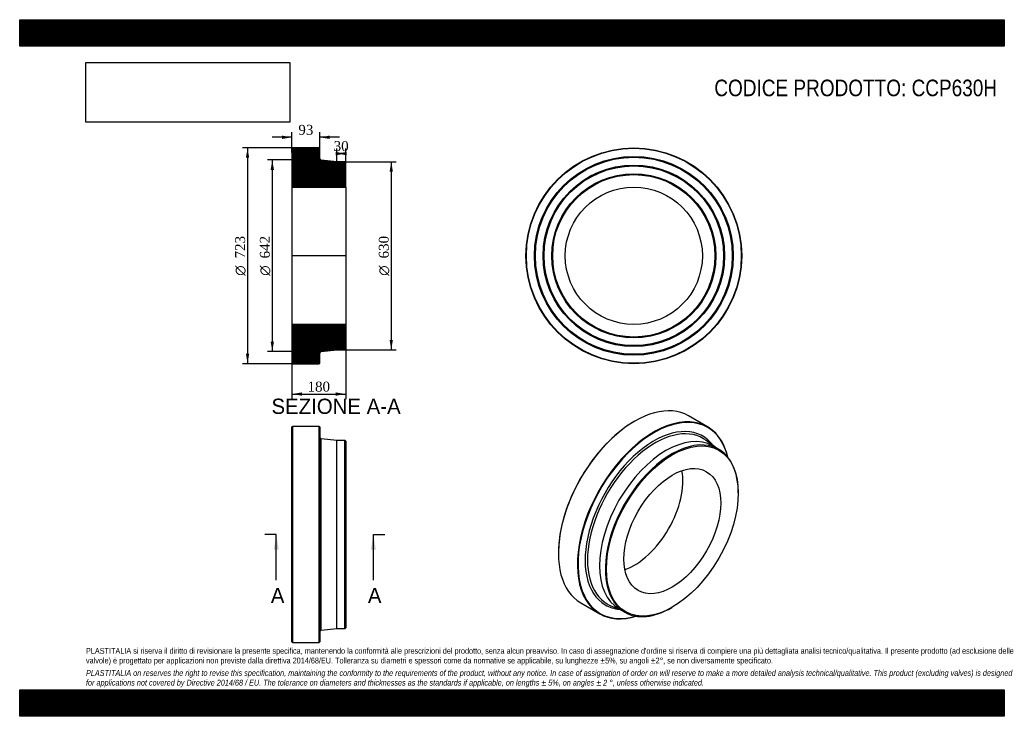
# Model space of a CAD drawing. Header units: millimetres. Extents: x 0 to 3300, y 0 to 2333.
import ezdxf
from ezdxf.enums import TextEntityAlignment as Align
from ezdxf.lldxf.tags import DXFTag

# ---------------------------------------------------------------- set-up
doc = ezdxf.new("R2010")
doc.units = ezdxf.units.MM
doc.header["$LTSCALE"] = 11.111111
for name, color, linetype in [('CCP630H', 7, 'Continuous'), ('Default', 7, 'Continuous'), ('DV4_Default', 7, 'Continuous')]:
    doc.layers.add(name, color=color, linetype=linetype)
doc.styles.add('SEACAD_Solid_Edge_ANSI', font='seans.ttf')
doc.styles.add('SEACAD_Solid_Edge_ANSI1_Symbols', font='semeca1.ttf')
doc.styles.add('SEACAD_Times_New_Roman', font='times.ttf')
tags = doc.linetypes.add('CENTER2', pattern=[28.575, 19.05, -3.175, 3.175, -3.175]).pattern_tags.tags
tags[10:11] = [DXFTag(74, 4), DXFTag(75, 0), DXFTag(340, '0'), DXFTag(46, 0.0), DXFTag(50, 0.0), DXFTag(44, 0.0), DXFTag(45, 0.0)]
tags[8:9] = [DXFTag(74, 4), DXFTag(75, 0), DXFTag(340, '0'), DXFTag(46, 0.0), DXFTag(50, 0.0), DXFTag(44, 0.0), DXFTag(45, 0.0)]
tags[6:7] = [DXFTag(74, 4), DXFTag(75, 0), DXFTag(340, '0'), DXFTag(46, 0.0), DXFTag(50, 0.0), DXFTag(44, 0.0), DXFTag(45, 0.0)]
tags[4:5] = [DXFTag(74, 4), DXFTag(75, 0), DXFTag(340, '0'), DXFTag(46, 0.0), DXFTag(50, 0.0), DXFTag(44, 0.0), DXFTag(45, 0.0)]
doc.dimstyles.new('ANSImm', dxfattribs={"dimtxt": 33.333333, "dimasz": 33.333333, "dimexe": 16.666667, "dimexo": 0, "dimgap": 8.333333, "dimtad": 1, "dimdsep": 46, "dimtxsty": 'SEACAD_Times_New_Roman', "dimblk1": '_SE_FILLED', "dimblk2": '_SE_FILLED', "dimsah": 1, "dimcen": 16.666667, "dimazin": 0, "dimtfac": 0.85, "dimtdec": 3, "dimtofl": 0, "dimtmove": 0, "dimatfit": 3, "dimfxl": 1, "dimarcsym": 0})
picture_1 = doc.add_image_def('image1.jpg', size_in_pixel=(4302, 1260))

# ---------------------------------------------------------------- blocks, each defined once
blk = doc.blocks.new('SE')
at = {"layer": 'CCP630H', "color": 7, "linetype": 'Continuous'}
for p, q in [((914.1, 970.6), (912.6, 969.1)), ((912.6, 249.1), (912.6, 969.1)), ((914.1, 970.6), (914.1, 247.6)), ((1004.1, 970.6), (914.1, 970.6)), ((1004.1, 247.6), (1004.1, 970.6)), ((1005.6, 969.1), (1004.1, 970.6)), ((1005.6, 969.1), (1005.6, 249.1)), ((1010.9, 288.7), (1010.9, 929.5)), ((1062.6, 924.1), (1010.9, 929.5)), ((1062.6, 294.1), (1062.6, 924.1)), ((1090.1, 924.1), (1062.6, 924.1)), ((1090.1, 294.1), (1090.1, 924.1)), ((1092.6, 921.6), (1090.1, 924.1)), ((1092.6, 921.6), (1092.6, 296.6)), ((1010.9, 288.7), (1062.6, 294.1)), ((1062.6, 294.1), (1090.1, 294.1)), ((1090.1, 294.1), (1092.6, 296.6)), ((912.6, 249.1), (914.1, 247.6)), ((914.1, 247.6), (1004.1, 247.6)), ((1004.1, 247.6), (1005.6, 249.1))]:
    blk.add_line(p, q, dxfattribs=at)
for centre, start, end in [((1011.6, 935.5), 180, 263.991), ((1011.6, 282.7), 96.009, 180)]:
    blk.add_arc(centre, 6, start, end, dxfattribs=at)
blk = doc.blocks.new('SE1')
at = {"layer": 'CCP630H', "color": 7, "linetype": 'Continuous'}
for p, q in [((2305.5, 969.6), (2241.8, 1006.4)), ((2061.1, 988.5), (2060, 987.8)), ((2329.5, 902.1), (2301.3, 923.6)), ((2343, 894.2), (2323.6, 905.5)), ((2408.3, 748), (2408.3, 750)), ((1805.5, 546.9), (1805.5, 545.7)), ((1880.3, 380.2), (1944, 343.5)), ((1981.7, 370.1), (2014.5, 356.5)), ((2185.5, 364.2), (2187.3, 365.3)), ((2008.6, 359.9), (2028, 348.6))]:
    blk.add_line(p, q, dxfattribs=at)
for centre, major_axis, start_param, end_param in [((2061.1, 693.3), (180.7, 313.1), 0, 3.141593), ((2124.7, 656.5), (-180.8, -313.1), 2.587749, 6.283185), ((2125.8, 655.9), (180, 311.8), 0, 3.687278), ((2060, 693.9), (-180, -311.8), 3.926991, 5.497787), ((2125.8, 655.9), (-163.2, -282.7), 2.884912, 6.283185), ((2129.6, 653.7), (-160.2, -277.5), 3.12712, 6.283185), ((2125.8, 655.9), (180, 311.8), 5.7375, 6.283185), ((2166.1, 632.7), (-157.5, -272.8), 3.141593, 6.283185), ((2185.5, 621.4), (-157.5, -272.8), 2.356194, 6.283185), ((2129.6, 653.7), (-160.2, -277.5), 3.067091, 3.12712), ((2060, 693.9), (-114.9, -199), 0.587005, 2.554588), ((2125.8, 655.9), (-163.2, -282.7), 0, 0.256681), ((2129.6, 653.7), (-160.2, -277.5), 0, 0.01393), ((2129.6, 653.7), (-160.2, -277.5), 0.01393, 0.074501), ((2185.5, 621.4), (-157.5, -272.8), 0, 0.785398), ((2124.7, 656.5), (-180.8, -313.1), 0, 0.553844)]:
    blk.add_ellipse(centre, major_axis=major_axis, ratio=0.57735, start_param=start_param, end_param=end_param, dxfattribs=at)
for major_axis in [(156.2, 270.6), (-114.9, -199)]:
    blk.add_ellipse((2187.3, 620.4), major_axis=major_axis, ratio=0.57735, dxfattribs=at)
blk = doc.blocks.new('SE2')
at = {"layer": 'CCP630H', "color": 7, "linetype": 'Continuous'}
for radius in [361.5, 360, 333, 331.5, 330, 304, 302.5, 301, 275, 273.5, 272, 229.8]:
    blk.add_circle((2058.3, 1542.5), radius, dxfattribs=at)
blk = doc.blocks.new('SE4')
at = {"color": 7, "linetype": 'Continuous', "style": 'SEACAD_Solid_Edge_ANSI'}
blk.add_text('A', height=51.1, dxfattribs=at).set_placement((841.7, 430.2), align=Align.TOP_LEFT)
blk = doc.blocks.new('SE5')
at = {"color": 7, "linetype": 'Continuous', "style": 'SEACAD_Solid_Edge_ANSI'}
blk.add_text('A', height=51.1, dxfattribs=at).set_placement((1167, 430.2), align=Align.TOP_LEFT)
blk = doc.blocks.new('SEANNOT_GROUP')
at = {"linetype": 'Continuous'}
blk.add_hatch(color=7, dxfattribs=at).paths.add_polyline_path([(868.6, 558), (860.1, 609.1), (851.6, 558)])
at = {"color": 7, "linetype": 'Continuous'}
blk.add_lwpolyline([(860.1, 455.8), (860.1, 609.1)], dxfattribs=at)
blk = doc.blocks.new('SEANNOT_GROUP1')
at = {"linetype": 'Continuous'}
blk.add_hatch(color=7, dxfattribs=at).paths.add_polyline_path([(1193.9, 558), (1185.4, 609.1), (1176.9, 558)])
at = {"color": 7, "linetype": 'Continuous'}
blk.add_lwpolyline([(1185.4, 455.8), (1185.4, 609.1)], dxfattribs=at)
blk = doc.blocks.new('SE3')
at = {"layer": 'Default', "color": 7, "linetype": 'CENTER2'}
for p, q in [((860.1, 609.1), (821.8, 609.1)), ((1185.4, 609.1), (1223.8, 609.1))]:
    blk.add_line(p, q, dxfattribs=at)
at = {"layer": 'Default', "color": 7, "linetype": 'CENTER2', "const_width": 0.0001}
blk.add_lwpolyline([(860.1, 609.1), (1185.4, 609.1)], dxfattribs=at)
at = {"layer": 'Default'}
for name in ['SEANNOT_GROUP', 'SEANNOT_GROUP1', 'SE4', 'SE5']:
    blk.add_blockref(name, (0, 0), dxfattribs=at)
blk = doc.blocks.new('SE6')
at = {"layer": 'CCP630H', "linetype": 'Continuous'}
h = blk.add_hatch(dxfattribs=at)
h.set_pattern_fill('LINE', scale=0.629921, angle=45, style=0)
edge = h.paths.add_edge_path()
edge.add_line((1090.1, 1857.5), (1062.6, 1857.5))
edge.add_line((1062.6, 1857.5), (1010.9, 1863))
edge.add_arc((1011.6, 1868.9), 6, 180, 263.991, ccw=False)
edge.add_line((1005.6, 1868.9), (1005.6, 1902.5))
edge.add_line((1005.6, 1902.5), (1004.1, 1904))
edge.add_line((1004.1, 1904), (914.1, 1904))
edge.add_line((914.1, 1904), (912.6, 1902.5))
edge.add_line((912.6, 1902.5), (912.6, 1875.5))
edge.add_line((912.6, 1875.5), (913.7, 1874))
edge.add_line((913.7, 1874), (912.6, 1872.5))
edge.add_line((912.6, 1872.5), (912.6, 1846.5))
edge.add_line((912.6, 1846.5), (913.7, 1845))
edge.add_line((913.7, 1845), (912.6, 1843.5))
edge.add_line((912.6, 1843.5), (912.6, 1817.5))
edge.add_line((912.6, 1817.5), (913.7, 1816))
edge.add_line((913.7, 1816), (912.6, 1814.5))
edge.add_line((912.6, 1814.5), (912.6, 1772.3))
edge.add_line((912.6, 1772.3), (1092.6, 1772.3))
edge.add_line((1092.6, 1772.3), (1092.6, 1855))
edge.add_line((1092.6, 1855), (1090.1, 1857.5))
h = blk.add_hatch(dxfattribs=at)
h.set_pattern_fill('LINE', scale=0.629921, angle=45, style=0)
edge = h.paths.add_edge_path()
edge.add_line((1092.6, 1230), (1092.6, 1312.7))
edge.add_line((1092.6, 1312.7), (912.6, 1312.7))
edge.add_line((912.6, 1312.7), (912.6, 1270.5))
edge.add_line((912.6, 1270.5), (913.7, 1269))
edge.add_line((913.7, 1269), (912.6, 1267.5))
edge.add_line((912.6, 1267.5), (912.6, 1241.5))
edge.add_line((912.6, 1241.5), (913.7, 1240))
edge.add_line((913.7, 1240), (912.6, 1238.5))
edge.add_line((912.6, 1238.5), (912.6, 1212.5))
edge.add_line((912.6, 1212.5), (913.7, 1211))
edge.add_line((913.7, 1211), (912.6, 1209.5))
edge.add_line((912.6, 1209.5), (912.6, 1182.5))
edge.add_line((912.6, 1182.5), (914.1, 1181))
edge.add_line((914.1, 1181), (1004.1, 1181))
edge.add_line((1004.1, 1181), (1005.6, 1182.5))
edge.add_line((1005.6, 1182.5), (1005.6, 1216.1))
edge.add_arc((1011.6, 1216.1), 6, 96.009, 180, ccw=False)
edge.add_line((1010.9, 1222.1), (1062.6, 1227.5))
edge.add_line((1062.6, 1227.5), (1090.1, 1227.5))
edge.add_line((1090.1, 1227.5), (1092.6, 1230))
at = {"layer": 'CCP630H', "color": 7, "linetype": 'Continuous'}
for p, q in [((912.6, 1902.5), (914.1, 1904)), ((912.6, 1902.5), (912.6, 1875.5)), ((1004.1, 1904), (914.1, 1904)), ((1004.1, 1904), (1005.6, 1902.5)), ((1005.6, 1868.9), (1005.6, 1902.5)), ((912.6, 1875.5), (912.6, 1872.5)), ((912.6, 1875.5), (913.7, 1874)), ((913.7, 1874), (912.6, 1872.5)), ((912.6, 1872.5), (912.6, 1846.5)), ((1062.6, 1857.5), (1010.9, 1863)), ((1090.1, 1857.5), (1062.6, 1857.5)), ((1090.1, 1857.5), (1092.6, 1855)), ((1092.6, 1772.3), (1092.6, 1855)), ((912.6, 1846.5), (912.6, 1843.5)), ((912.6, 1846.5), (913.7, 1845)), ((913.7, 1845), (912.6, 1843.5)), ((912.6, 1843.5), (912.6, 1817.5)), ((912.6, 1817.5), (912.6, 1814.5)), ((912.6, 1817.5), (913.7, 1816)), ((913.7, 1816), (912.6, 1814.5)), ((912.6, 1814.5), (912.6, 1772.3)), ((912.6, 1772.3), (912.6, 1312.7)), ((912.6, 1772.3), (1092.6, 1772.3)), ((1092.6, 1772.3), (1092.6, 1312.7)), ((1092.6, 1312.7), (912.6, 1312.7)), ((912.6, 1312.7), (912.6, 1270.5)), ((1092.6, 1230), (1092.6, 1312.7)), ((912.6, 1270.5), (912.6, 1267.5)), ((912.6, 1270.5), (913.7, 1269)), ((913.7, 1269), (912.6, 1267.5)), ((912.6, 1267.5), (912.6, 1241.5)), ((912.6, 1241.5), (912.6, 1238.5)), ((912.6, 1241.5), (913.7, 1240)), ((913.7, 1240), (912.6, 1238.5)), ((912.6, 1238.5), (912.6, 1212.5)), ((1010.9, 1222.1), (1062.6, 1227.5)), ((1062.6, 1227.5), (1090.1, 1227.5)), ((1092.6, 1230), (1090.1, 1227.5)), ((912.6, 1212.5), (912.6, 1209.5)), ((912.6, 1212.5), (913.7, 1211)), ((913.7, 1211), (912.6, 1209.5)), ((912.6, 1209.5), (912.6, 1182.5)), ((1005.6, 1182.5), (1005.6, 1216.1)), ((914.1, 1181), (912.6, 1182.5)), ((914.1, 1181), (1004.1, 1181)), ((1005.6, 1182.5), (1004.1, 1181))]:
    blk.add_line(p, q, dxfattribs=at)
for centre, start, end in [((1011.6, 1868.9), 180, 263.991), ((1011.6, 1216.1), 96.009, 180)]:
    blk.add_arc(centre, 6, start, end, dxfattribs=at)
at = {"layer": 'DV4_Default', "color": 7, "linetype": 'CENTER2'}
for p, q in [((1005.6, 1868.9), (1005.6, 1863.5)), ((1010.9, 1863), (1005.6, 1863.5)), ((1094.3, 1542.5), (910.8, 1542.5)), ((1010.9, 1222.1), (1005.6, 1221.5)), ((1005.6, 1216.1), (1005.6, 1221.5))]:
    blk.add_line(p, q, dxfattribs=at)
blk = doc.blocks.new('GDimGGroup')
at = {"layer": 'Default', "linetype": 'Continuous'}
for points in [[(758.1, 1870.7), (769.2, 1870.7), (763.7, 1904)], [(758.1, 1214.4), (763.7, 1181), (769.2, 1214.4)]]:
    blk.add_hatch(color=7, dxfattribs=at).paths.add_polyline_path(points)
at = {"layer": 'Default', "color": 7, "linetype": 'Continuous'}
for p, q in [((959.1, 1904), (747, 1904)), ((763.7, 1904), (763.7, 1181)), ((959.1, 1181), (747, 1181))]:
    blk.add_line(p, q, dxfattribs=at)
for s, height, style, p in [('723', 33.33, 'SEACAD_Times_New_Roman', (722, 1533.6)), ('O', 33.3, 'SEACAD_Solid_Edge_ANSI1_Symbols', (722, 1475.6))]:
    blk.add_text(s, height=height, rotation=90, dxfattribs=dict(at, style=style)).set_placement(p, align=Align.TOP_LEFT)
blk = doc.blocks.new('GDimGGroup1')
at = {"layer": 'Default', "linetype": 'Continuous'}
for points in [[(841.1, 1830.2), (852.2, 1830.2), (846.6, 1863.5)], [(841.1, 1254.9), (846.6, 1221.5), (852.2, 1254.9)]]:
    blk.add_hatch(color=7, dxfattribs=at).paths.add_polyline_path(points)
at = {"layer": 'Default', "color": 7, "linetype": 'Continuous'}
for p, q in [((1005.6, 1863.5), (830, 1863.5)), ((846.6, 1863.5), (846.6, 1221.5)), ((1005.6, 1221.5), (830, 1221.5))]:
    blk.add_line(p, q, dxfattribs=at)
for s, height, style, p in [('642', 33.33, 'SEACAD_Times_New_Roman', (805, 1533.6)), ('O', 33.3, 'SEACAD_Solid_Edge_ANSI1_Symbols', (805, 1475.6))]:
    blk.add_text(s, height=height, rotation=90, dxfattribs=dict(at, style=style)).set_placement(p, align=Align.TOP_LEFT)
blk = doc.blocks.new('GDimGGroup2')
at = {"layer": 'Default', "linetype": 'Continuous'}
for points in [[(1250.8, 1824.2), (1245.3, 1857.5), (1239.7, 1824.2)], [(1250.8, 1260.9), (1239.7, 1260.9), (1245.3, 1227.5)]]:
    blk.add_hatch(color=7, dxfattribs=at).paths.add_polyline_path(points)
at = {"layer": 'Default', "color": 7, "linetype": 'Continuous'}
for p, q in [((1090.1, 1857.5), (1261.9, 1857.5)), ((1245.3, 1857.5), (1245.3, 1227.5)), ((1090.1, 1227.5), (1261.9, 1227.5))]:
    blk.add_line(p, q, dxfattribs=at)
for s, height, style, p in [('630', 33.33, 'SEACAD_Times_New_Roman', (1203.6, 1533.6)), ('O', 33.3, 'SEACAD_Solid_Edge_ANSI1_Symbols', (1203.6, 1475.6))]:
    blk.add_text(s, height=height, rotation=90, dxfattribs=dict(at, style=style)).set_placement(p, align=Align.TOP_LEFT)
blk = doc.blocks.new('DMBLK22')
at = {"layer": 'Default', "linetype": 'Continuous'}
for points in [[(945.9, 1073.8), (945.9, 1084.9), (912.6, 1079.3)], [(1059.2, 1073.8), (1092.6, 1079.3), (1059.2, 1084.9)]]:
    blk.add_hatch(color=7, dxfattribs=at).paths.add_polyline_path(points)
at = {"layer": 'Default', "color": 7, "linetype": 'Continuous'}
for p, q in [((912.6, 1312.7), (912.6, 1062.6)), ((1092.6, 1312.7), (1092.6, 1062.6)), ((912.6, 1079.3), (1092.6, 1079.3))]:
    blk.add_line(p, q, dxfattribs=at)
at = {"layer": 'Default', "color": 7, "linetype": 'Continuous', "style": 'SEACAD_Times_New_Roman'}
blk.add_text('180', height=33.33, dxfattribs=at).set_placement((964.7, 1121), align=Align.TOP_LEFT)
blk = doc.blocks.new('_SE_FILLED')
at = {"color": 0}
blk.add_line((0, 0), (-1, 0), dxfattribs=at)
blk.add_solid([(0, 0), (-1, -0.1665), (-1, 0.1665), (0, 0)], dxfattribs=at)
blk = doc.blocks.new('DMBLK23')
at = {"layer": 'Default', "linetype": 'Continuous'}
for points in [[(879.2, 1945), (879.2, 1933.9), (912.6, 1939.4)], [(1038.9, 1945), (1005.6, 1939.4), (1038.9, 1933.9)]]:
    blk.add_hatch(color=7, dxfattribs=at).paths.add_polyline_path(points)
at = {"layer": 'Default', "color": 7, "linetype": 'Continuous'}
for p, q in [((912.6, 1889), (912.6, 1956.1)), ((1005.6, 1885.7), (1005.6, 1956.1)), ((912.6, 1939.4), (845.9, 1939.4)), ((1072.2, 1939.4), (1005.6, 1939.4))]:
    blk.add_line(p, q, dxfattribs=at)
at = {"layer": 'Default', "color": 7, "linetype": 'Continuous', "style": 'SEACAD_Times_New_Roman'}
blk.add_text('93', height=33.33, dxfattribs=at).set_placement((933.8, 1981.1), align=Align.TOP_LEFT)
blk = doc.blocks.new('DMBLK24')
at = {"layer": 'Default', "linetype": 'Continuous'}
for points in [[(1059.2, 1890.4), (1059.2, 1879.3), (1092.6, 1884.9)], [(1095.9, 1890.4), (1062.6, 1884.9), (1095.9, 1879.3)]]:
    blk.add_hatch(color=7, dxfattribs=at).paths.add_polyline_path(points)
at = {"layer": 'Default', "color": 7, "linetype": 'Continuous'}
for p, q in [((1062.6, 1857.5), (1062.6, 1901.6)), ((1092.6, 1884.9), (1062.6, 1884.9)), ((1092.6, 1772.3), (1092.6, 1901.6))]:
    blk.add_line(p, q, dxfattribs=at)
at = {"layer": 'Default', "color": 7, "linetype": 'Continuous', "style": 'SEACAD_Times_New_Roman'}
blk.add_text('30', height=33.33, dxfattribs=at).set_placement((1052.3, 1926.6), align=Align.TOP_LEFT)

msp = doc.modelspace()

# ---------------------------------------------------------------- hatches: boundary and pattern name
at = {"layer": 'Default', "linetype": 'Continuous'}
h = msp.add_hatch(dxfattribs=at)
h.set_pattern_fill('LINE', scale=0.629921, angle=45, style=0)
h.paths.add_polyline_path([(3300, 2244.444), (3300, 2333.333), (0, 2333.333), (0, 2244.444)])
for points in [[(3300, 2244.444), (3300, 2333.333), (0, 2333.333), (0, 2244.444)], [(3300, 0), (3300, 88.889), (0, 88.889), (0, 0)]]:
    msp.add_hatch(color=7, dxfattribs=at).paths.add_polyline_path(points)
h = msp.add_hatch(dxfattribs=at)
h.set_pattern_fill('LINE', scale=0.629921, angle=45, style=0)
h.paths.add_polyline_path([(3300, 0), (3300, 88.889), (0, 88.889), (0, 0)])

# ---------------------------------------------------------------- linework, layer by layer
at = {"layer": 'Default', "color": 7, "linetype": 'Continuous'}
for p, q in [((0, 2333.333), (3300, 2333.333)), ((0, 2244.444), (0, 2333.333)), ((3300, 2333.333), (3300, 2244.444)), ((3300, 2244.444), (0, 2244.444)), ((0, 88.889), (3300, 88.889)), ((0, 0), (0, 88.889)), ((3300, 88.889), (3300, 0)), ((3300, 0), (0, 0))]:
    msp.add_line(p, q, dxfattribs=at)

# ---------------------------------------------------------------- block references
at = {"layer": 'Default'}
for name in ['GDimGGroup', 'SE6', 'SE2', 'GDimGGroup1', 'GDimGGroup2', 'SE1', 'SE', 'SE3']:
    msp.add_blockref(name, (0, 0), dxfattribs=at)

# ---------------------------------------------------------------- texts
at = {"layer": 'Default', "color": 7, "linetype": 'Continuous', "style": 'SEACAD_Solid_Edge_ANSI'}
msp.add_text('SEZIONE A-A', height=51.11111, dxfattribs=at).set_placement((843.92, 1063.951), align=Align.TOP_LEFT)
at = {"layer": 'Default', "attachment_point": 1}
for s, insert, char_height, width in [('{\\fArial Narrow|b0||i0||c0|p34;\\C7;\\H55.55555556;\\W1.;CODICE PRODOTTO: CCP630H}', (2328.087, 2132.602), 55.55556, 950.06324), ("{\\fArial Narrow|b0||i0||c0|p34;\\C7;\\H19.44444444;\\W1.;PLASTITALIA si riserva il diritto di revisionare la presente specifica, mantenendo la conformità alle prescrizioni del prodotto, senza alcun preavviso. In caso di assegnazione d'ordine si riserva di compiere una più dettagliata analisi tecnico/qualitativa. Il presente prodotto (ad esclusione delle \\P}{\\fArial Narrow|b0||i0||c0|p34;\\C7;\\H19.44444444;\\W1.;valvole) è progettato per applicazioni non previste dalla direttiva 2014/68/EU. Tolleranza su diametri e spessori come da normative se applicabile, su lunghezze ±5%, su angoli ±2°, se non diversamente specificato.\\P}{\\fArial Narrow|b0||i0||c0|p34;\\C7;\\H5.555555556;\\W1.;   \\P}{\\fArial Narrow|b0||i1||c0|p34;\\C7;\\H19.44444444;\\W1.;PLASTITALIA on reserves the right to revise this specification, maintaining the conformity to the requirements of the product, without any notice. In case of assignation of order on will reserve to make a more detailed analysis technical/qualitative. This product (excluding valves) is designed \\P}{\\fArial Narrow|b0||i1||c0|p34;\\C7;\\H19.44444444;\\W1.;for applications not covered by Directive 2014/68 / EU. The tolerance on diameters and thicknesses as the standards if applicable, on lengths ± 5%, on angles ± 2 °, unless otherwise indicated.\\P}", (222.222, 228.915), 19.444444, 2855.55556)]:
    msp.add_mtext(s, dxfattribs=dict(at, insert=insert, char_height=char_height, width=width))

# ---------------------------------------------------------------- dimensions: what is measured, and where the dimension line sits
at = {"layer": 'Default', "color": 7, "linetype": 'Continuous'}
for base, p1, p2, picture, middle in [((912.573, 1939.409), (1005.573, 1885.746), (912.573, 1889.046), 'DMBLK23', (959.073, 1939.409)), ((1062.573, 1884.89), (1092.573, 1772.346), (1062.573, 1857.546), 'DMBLK24', (1077.573, 1884.89))]:
    dim = msp.add_linear_dim(base=base, p1=p1, p2=p2, text='\\A1;<>', dimstyle='ANSImm', dxfattribs=at)
    dim.commit()
    dim.dimension.update_dxf_attribs({"geometry": picture, "text_midpoint": middle, "dimtype": 160})
dim = msp.add_linear_dim(base=(912.573, 1079.309), p1=(912.573, 1312.746), p2=(1092.573, 1312.746), angle=0, text='\\A1;<>', dimstyle='ANSImm', dxfattribs=at)
dim.commit()
dim.dimension.update_dxf_attribs({"geometry": 'DMBLK22', "text_midpoint": (1002.573, 1079.309), "dimtype": 161})

# ---------------------------------------------------------------- pictures from other files: only their frames are drawn
image = msp.add_image(picture_1, insert=(222.222, 1990.035), size_in_units=(682.857, 200))
image.dxf.flags = 7

doc.saveas('drawing.dxf')
